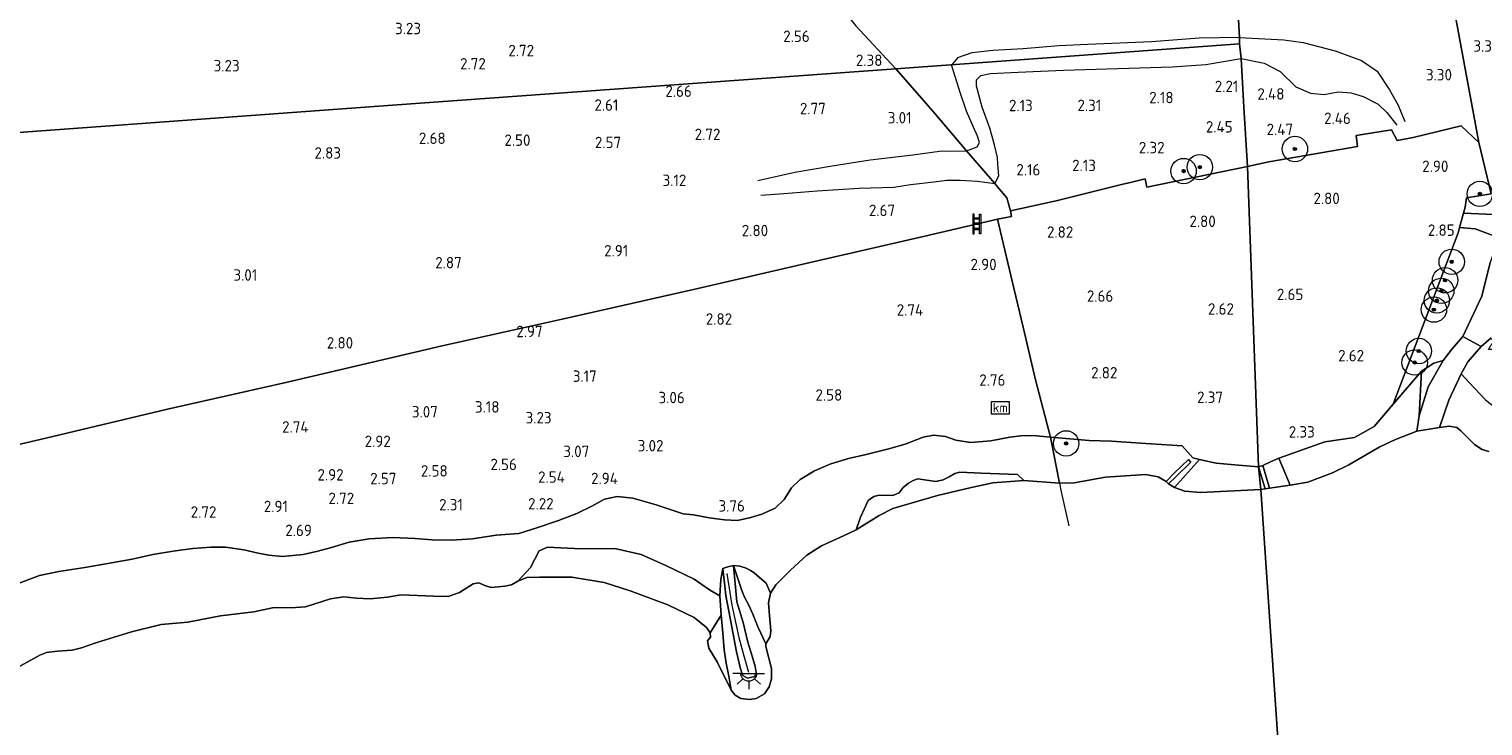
# Model space of a CAD drawing. Extents: x 141961 to 144947, y 416202 to 417778.
# Tile 19 of 122: x 142090 to 142319, y 416978 to 417088. Entities that reach past the tile are written whole.
import ezdxf
from ezdxf.enums import TextEntityAlignment as Align

# ---------------------------------------------------------------- set-up
doc = ezdxf.new("R2010")
doc.units = 0
for name, color, linetype, lineweight in [('B-ME-GR-BOOM-S', 90, 'Continuous', 25), ('B-ME-GR-BOUWLAND_AKKERBOUW-GV', 80, 'Continuous', 13), ('B-ME-GR-GRAS-GV', 60, 'Continuous', 13), ('B-ME-GR-STRUIK-GV', 90, 'Continuous', 13), ('B-ME-GW-GROND_ZAND-GV', 7, 'Continuous', 18), ('B-ME-GW-TALUD_KRUIN-G', 90, 'Continuous', 18), ('B-ME-GW-TALUD_TEEN-G', 90, 'Continuous', 18), ('B-ME-IE-MEUBILAIR_WEGMEUBILAIR-S', 7, 'Continuous', 25), ('B-ME-IE-TERREINAFSCHEIDING_DOORGANG-G', 210, 'Continuous', 18), ('B-ME-IE-TERREINAFSCHEIDING_KUNSTMATIG_HEKWERK-G', 20, 'IE-TERREINAFSCHEIDING-KUNSTMATIG', 18), ('B-ME-OB-BEKLEDING_STEEN-GV', 30, 'Continuous', 18), ('B-ME-OB-BEKLEDING_STORTSTEEN-GV', 30, 'Continuous', 18), ('B-ME-OB-KRIB-G', 7, 'Continuous', 18), ('B-ME-OB-OEVERVOORZIENING-G', 7, 'Continuous', 18), ('B-ME-OG-BEBOUWING_TRAP-GV', 7, 'Continuous', 18), ('B-ME-OG-BREUKLIJN-G', 7, 'Continuous', 18), ('B-ME-OG-HOOGTELIJN-G', 7, 'Continuous', 18), ('B-ME-OG-HOOGTEPUNT-S', 7, 'Continuous', 25), ('B-ME-OG-TERREIN_GROEN-GV', 7, 'Continuous', 18), ('B-ME-OG-TERREIN_RECREATIE-GV', 7, 'Continuous', 18), ('B-ME-OG-WATER_RIVIER-GV', 130, 'Continuous', 18), ('B-ME-VH-VERHARDING_HALFVERHARDING-GV', 252, 'Continuous', 18), ('B-ME-VH-VERHARDING_STRAATBAKSTEEN-GV', 252, 'Continuous', 18)]:
    doc.layers.add(name, color=color, linetype=linetype, lineweight=lineweight)
doc.layers.add('B-ME-OG-BEBOUWING_TRAP-S', color=7, linetype='Continuous')
doc.layers.add('B-ME-WH-RAAI-S', color=7, linetype='Continuous')
doc.styles.add('NLCS-ISO', font='NLCS-ISO.ttf')
doc.styles.add('NLCS-ISO-ANNOTATIVE-T18', font='NLCS-ISO.ttf', dxfattribs={"height": 1.8})
doc.linetypes.add('IE-TERREINAFSCHEIDING-KUNSTMATIG', pattern='A,4,[82,NLCS.SHX,S=0.75,R=90,X=0,Y=0],4,-2', length=10)

# ---------------------------------------------------------------- blocks, each defined once
blk = doc.blocks.new('SAL-HOOGTELABEL-SO')
at = {"color": 0, "linetype": 'ByBlock', "lineweight": -2, "style": 'NLCS-ISO-ANNOTATIVE-T18'}
blk.add_attdef('HOOGTE', text='', height=1.8, dxfattribs=at).set_placement((2.79, 0), align=Align.RIGHT)
blk = doc.blocks.new('SGR-BOOM_01-SO')
at = {"linetype": 'ByBlock', "lineweight": 18}
h = blk.add_hatch(color=0, dxfattribs=at)
h.dxf.hatch_style = 1
edge = h.paths.add_edge_path()
edge.add_arc((0, 0), 0.25, 0, 360)
at = {"color": 0, "linetype": 'ByBlock', "lineweight": 18}
for radius in [2, 0.25]:
    blk.add_circle((0, 0), radius, dxfattribs=at)
blk = doc.blocks.new('SKL-ET_OV_LICHTPUNT-SO')
at = {"color": 0, "linetype": 'ByBlock', "lineweight": 18}
for points in [[(-1.25, 0), (-2.5, 0)], [(1.25, 0), (2.5, 0)], [(-0.92, -0.85), (-1.83, -1.7)], [(0, -1.25), (0, -2.5)], [(0.92, -0.85), (1.83, -1.7)]]:
    blk.add_lwpolyline(points, dxfattribs=at)
blk.add_lwpolyline([(0, 0), (1.25, 0, -1), (-1.25, 0)], format="xyb", close=True, dxfattribs=at)
blk = doc.blocks.new('SOG-WATER_PAAL_RAAIPAAL-SO')
at = {"color": 0, "linetype": 'ByBlock', "lineweight": 18}
blk.add_lwpolyline([(-1.44375, -0.94375), (1.44375, -0.94375), (1.44375, 0.94375), (-1.44375, 0.94375)], close=True, dxfattribs=at)
at = {"color": 0, "linetype": 'ByBlock', "lineweight": 18, "style": 'NLCS-ISO'}
blk.add_text('km', height=1.5, dxfattribs=at).set_placement((0, 0), align=Align.MIDDLE_CENTER)
blk = doc.blocks.new('SOG-WEG_TRAP-SO')
at = {"color": 0, "linetype": 'ByBlock', "lineweight": 18}
for points in [[(-0.42, -1.55), (-0.42, 1.55), (-0.62, 1.55), (-0.62, -1.55)], [(0.42, 1.55), (0.62, 1.55), (0.62, -1.55), (0.42, -1.55)]]:
    blk.add_lwpolyline(points, close=True, dxfattribs=at)
for points in [[(0.42, 0.93), (-0.42, 0.93)], [(0.42, 0.73), (-0.42, 0.73)], [(0.42, 0.1), (-0.42, 0.1)], [(0.42, -0.1), (-0.42, -0.1)], [(0.42, -0.72), (-0.42, -0.72)], [(0.42, -0.92), (-0.42, -0.92)]]:
    blk.add_lwpolyline(points, dxfattribs=at)

msp = doc.modelspace()

# ---------------------------------------------------------------- linework, layer by layer
at = {"layer": 'B-ME-GR-BOUWLAND_AKKERBOUW-GV'}
for points in [[(142220.12, 417088.64, 2.86), (142226.44, 417081.83, 2.62), (142147.14, 417076.1, 2.71), (141980.42, 417063.9, 2.67)], [(141980.42, 417063.9, 2.67), (142147.14, 417076.1, 2.71), (142226.44, 417081.83, 2.62), (142229.79, 417078, 2.85), (142232.61, 417074.78, 3.04), (142237.59, 417068.92, 2.98), (142242.03, 417063.78, 2.12), (142242.74, 417062.92, 2.27), (142243.93, 417061.49, 2.52), (142244.53, 417059.44, 2.78), (142244.66, 417058.57, 2.83), (142242.48, 417058.15, 2.94), (142231, 417055.48, 2.94), (142213.64, 417051.49, 2.84), (142194.58, 417047.09, 2.88), (142173.86, 417042.38, 3.06), (142154.95, 417038.19, 3.08), (142130.36, 417032.45, 2.87), (142111.71, 417028.25, 2.9), (142092.53, 417023.68, 2.93), (142072.89, 417019.12, 2.93)]]:
    msp.add_polyline3d(points, dxfattribs=at)
at = {"layer": 'B-ME-GR-GRAS-GV'}
for points in [[(142310.33, 417112.19, 3.96), (142313.52, 417096.06, 3.53), (142318.3, 417070.23, 3.33), (142315.52, 417072.85, 3.34), (142307.97, 417071.03, 3.2), (142305.45, 417070.54, 3), (142304.56, 417072.24, 2.86), (142299, 417071.33, 2.88), (142299.17, 417069.6, 2.93), (142285.2, 417067.16, 2.91), (142281.85, 417066.43, 2.98), (142281.26, 417075.76, 2.66), (142280.85, 417083.45, 2.45), (142280.62, 417085.77, 2.8), (142280.59, 417086.75, 3), (142280.31, 417091.4, 2.9), (142280.07, 417095.24, 2.37), (142279.14, 417109.63, 2.49), (142293.1, 417109.35, 2.63), (142300.11, 417109.73, 2.83), (142302.79, 417110.3, 3.07), (142306.17, 417110.81, 3.17)], [(142281.85, 417066.43, 2.98), (142265.99, 417063.19, 2.72), (142265.74, 417064.51, 2.71), (142263.43, 417063.93, 2.71), (142262.24, 417063.64, 2.7), (142251.72, 417061.01, 2.66), (142244.53, 417059.44, 2.78), (142243.93, 417061.49, 2.52), (142242.74, 417062.92, 2.27), (142242.03, 417063.78, 2.12), (142237.59, 417068.92, 2.98), (142232.61, 417074.78, 3.04), (142229.79, 417078, 2.85), (142226.44, 417081.83, 2.62), (142280.62, 417085.77, 2.8), (142280.85, 417083.45, 2.45), (142281.26, 417075.76, 2.66)], [(142309.26, 417034.24, 2.61), (142304.83, 417029.03, 2.3), (142315.03, 417056.02, 2.99), (142315.26, 417056.82, 3.01), (142317.73, 417056.65, 2.96), (142321.07, 417055.37, 2.9), (142321.26, 417054.6, 2.82), (142320.08, 417051.31, 2.82), (142318.76, 417046.04, 2.83), (142315.8, 417039.66, 2.77), (142314.13, 417037.71, 2.73), (142312.69, 417035.89, 2.51), (142311.22, 417035.48, 2.56)], [(142310.34, 417031.74, 1.94), (142308.91, 417027.16, 1.32), (142309.26, 417034.24, 2.61), (142311.22, 417035.48, 2.56), (142312.69, 417035.89, 2.51)], [(142273.22, 417020.56, 2.19), (142274.31, 417020.32, 2.14), (142270.35, 417015.88, 1), (142269.4, 417016.5, 1), (142270.65, 417017.69, 1.36), (142272.93, 417019.88, 2.09), (142272.54, 417020.32, 2.04), (142270.38, 417018.19, 1.38), (142269.03, 417016.87, 1), (142267.79, 417017.58, 1), (142265.81, 417017.94, 1), (142259.47, 417017.53, 1), (142254.54, 417016.61, 1), (142252.25, 417016.6, 1), (142250.81, 417023.84, 2.45), (142256.9, 417023.31, 2.5), (142260.41, 417023.18, 2.55), (142265.05, 417022.89, 2.44), (142271.56, 417022.45, 2.29)]]:
    msp.add_polyline3d(points, close=True, dxfattribs=at)
for points in [[(142320.69, 417058.87, 2.93), (142315.89, 417059.07, 3.06), (142316.17, 417060.05, 3.09), (142316.35, 417061.53, 3.09), (142320.24, 417062.15, 3.25), (142318.3, 417070.23, 3.33), (142313.52, 417096.06, 3.53)], [(142280.31, 417091.4, 2.9), (142280.59, 417086.75, 3), (142280.62, 417085.77, 2.8), (142226.44, 417081.83, 2.62), (142220.12, 417088.64, 2.86)], [(142072.89, 417019.12, 2.93), (142092.53, 417023.68, 2.93), (142111.71, 417028.25, 2.9), (142130.36, 417032.45, 2.87), (142154.95, 417038.19, 3.08), (142173.86, 417042.38, 3.06), (142194.58, 417047.09, 2.88), (142213.64, 417051.49, 2.84), (142231, 417055.48, 2.94), (142242.48, 417058.15, 2.94), (142244.55, 417049.28, 2.92), (142246.71, 417040.23, 2.8), (142248.44, 417032.86, 2.88), (142250.81, 417023.84, 2.45), (142248.04, 417024.07, 2.25), (142246.17, 417024.03, 2.26), (142244.41, 417023.8, 2.43), (142241.41, 417023.25, 2.43), (142238.2, 417023.01, 2.81), (142235.89, 417023.33, 2.87), (142234.26, 417023.91, 2.88), (142232.37, 417024.14, 2.93), (142230.73, 417023.85, 2.94), (142227.9, 417022.71, 2.98), (142225.16, 417021.91, 3.04), (142221.78, 417021.09, 3.11), (142219, 417020.45, 3.08), (142216.21, 417019.64, 3.09), (142213.64, 417018.54, 3.15), (142211.39, 417017.16, 3.3), (142210.02, 417015.83, 3.41), (142208.84, 417014.03, 3.48), (142207.42, 417012.64, 3.53), (142205.36, 417011.68, 3.7), (142203.61, 417011.17, 3.84), (142201.48, 417010.73, 3.79), (142199.43, 417010.83, 3.83), (142197.04, 417011.11, 3.82), (142194.55, 417011.61, 3.72), (142192.92, 417011.75, 3.45), (142188.7, 417013.16, 3.43), (142185.03, 417014.23, 3.26), (142182.52, 417014.47, 3.16), (142180.54, 417014.04, 2.98), (142178.54, 417012.98, 2.83), (142176.2, 417011.82, 2.56), (142173.3, 417010.68, 2.42), (142169.86, 417009.54, 2.34), (142167.06, 417008.65, 2.18), (142163.47, 417008.41, 2.29), (142159.73, 417007.81, 2.29), (142156.41, 417007.61, 2.33), (142153.4, 417007.64, 2.42), (142150.74, 417007.85, 2.27), (142147.2, 417008.01, 2.34), (142143.48, 417007.84, 2.37), (142140.34, 417007.31, 2.37), (142137.52, 417006.46, 2.39), (142135.38, 417005.9, 2.41), (142133.08, 417005.36, 2.45), (142129.81, 417005.03, 2.55), (142127.65, 417005.27, 2.64), (142125.98, 417005.56, 2.84), (142123.71, 417006.08, 3.04), (142120.82, 417006.48, 3.06), (142118.52, 417006.53, 3.04), (142115.66, 417006.32, 2.97), (142112.6, 417005.85, 2.97), (142109.4, 417005.35, 2.97), (142106.11, 417004.64, 3.02), (142102.3, 417003.93, 3.04), (142098.64, 417003.28, 3.06), (142094.59, 417002.68, 3.01), (142091.54, 417002.03, 3.05), (142088.32, 417000.83, 3.02)], [(142319.38, 417029.72, 2.61), (142316.76, 417032.43, 2.53), (142315.55, 417033.79, 2.46), (142316.58, 417035.71, 2.71), (142318.68, 417038.09, 2.79), (142320.24, 417039.45, 2.73)], [(142319.9, 417021.55, 1), (142318.83, 417021.9, 1), (142317.64, 417022.69, 1), (142315.47, 417024.82, 1), (142314.83, 417025.34, 1), (142313.61, 417025.58, 1), (142312.11, 417025.35, 1), (142313.56, 417029.64, 1.83), (142315.55, 417033.79, 2.46), (142316.76, 417032.43, 2.53), (142319.38, 417029.72, 2.61)], [(142088.32, 417000.83, 3.02), (142091.54, 417002.03, 3.05), (142094.59, 417002.68, 3.01), (142098.64, 417003.28, 3.06), (142102.3, 417003.93, 3.04), (142106.11, 417004.64, 3.02), (142109.4, 417005.35, 2.97), (142112.6, 417005.85, 2.97), (142115.66, 417006.32, 2.97), (142118.52, 417006.53, 3.04), (142120.82, 417006.48, 3.06), (142123.71, 417006.08, 3.04), (142125.98, 417005.56, 2.84), (142127.65, 417005.27, 2.64), (142129.81, 417005.03, 2.55), (142133.08, 417005.36, 2.45), (142135.38, 417005.9, 2.41), (142137.52, 417006.46, 2.39), (142140.34, 417007.31, 2.37), (142143.48, 417007.84, 2.37), (142147.2, 417008.01, 2.34), (142150.74, 417007.85, 2.27), (142153.4, 417007.64, 2.42), (142156.41, 417007.61, 2.33), (142159.73, 417007.81, 2.29), (142163.47, 417008.41, 2.29), (142167.06, 417008.65, 2.18), (142169.86, 417009.54, 2.34), (142173.3, 417010.68, 2.42), (142176.2, 417011.82, 2.56), (142178.54, 417012.98, 2.83), (142180.54, 417014.04, 2.98), (142182.52, 417014.47, 3.16), (142185.03, 417014.23, 3.26), (142188.7, 417013.16, 3.43), (142192.92, 417011.75, 3.45), (142194.55, 417011.61, 3.72), (142197.04, 417011.11, 3.82), (142199.43, 417010.83, 3.83), (142201.48, 417010.73, 3.79), (142203.61, 417011.17, 3.84), (142205.36, 417011.68, 3.7), (142207.42, 417012.64, 3.53), (142208.84, 417014.03, 3.48), (142210.02, 417015.83, 3.41), (142211.39, 417017.16, 3.3), (142213.64, 417018.54, 3.15), (142216.21, 417019.64, 3.09), (142219, 417020.45, 3.08), (142221.78, 417021.09, 3.11), (142225.16, 417021.91, 3.04), (142227.9, 417022.71, 2.98), (142230.73, 417023.85, 2.94), (142232.37, 417024.14, 2.93), (142234.26, 417023.91, 2.88), (142235.89, 417023.33, 2.87), (142238.2, 417023.01, 2.81), (142241.41, 417023.25, 2.43), (142244.41, 417023.8, 2.43), (142246.17, 417024.03, 2.26), (142248.04, 417024.07, 2.25), (142250.81, 417023.84, 2.45), (142252.25, 417016.6, 1), (142246.63, 417017.01, 1), (142245.6, 417017.94, 1.43), (142239.89, 417018.17, 1.38), (142236.52, 417018.3, 1.62), (142235.77, 417018.09, 1.66), (142234.87, 417017.6, 1.61), (142233.91, 417017.12, 1.54), (142232.73, 417016.87, 1.58), (142229.89, 417017.25, 1.64), (142229.2, 417016.98, 1.64), (142228.43, 417016.58, 1.59), (142227.6, 417015.88, 1.68), (142226.95, 417015.06, 1.48), (142225.97, 417014.62, 1.39), (142223.84, 417014.69, 1.54), (142222.98, 417014.48, 1.56), (142222.1, 417013.83, 1.49), (142220.88, 417011.22, 1.24), (142220.22, 417009.21, 1), (142218.2, 417008.28, 1), (142214.72, 417006.69, 1), (142212.42, 417005.26, 1), (142209.86, 417002.86, 1), (142207.52, 417000.59, 1), (142206.7, 416999.27, 1), (142206.03, 417000.82, 1.35), (142204.97, 417001.74, 1.47), (142204.12, 417002.49, 1.62), (142203.53, 417002.85, 2.12), (142202.87, 417003.22, 2.27), (142201.85, 417003.53, 2.68), (142200.86, 417003.6, 2.92), (142199.98, 417003.39, 2.87), (142199.2, 417003.12, 2.92), (142198.87, 417001.41, 2.37), (142198.74, 416998.84, 2.05), (142197.1, 416999.8, 2.08), (142194.68, 417001.48, 1.98), (142190.32, 417003.54, 1.99), (142186.34, 417005.36, 1.94), (142182.2, 417006.28, 1.94), (142176.88, 417006.24, 1.78), (142171.55, 417006.52, 1.67), (142170.27, 417005.92, 1.67), (142168.88, 417003.28, 1.26), (142166.91, 417001.15, 1), (142165.9, 417000.59, 1), (142164.86, 417000.34, 1), (142162.73, 417000.13, 1), (142161.81, 417000.4, 1), (142160.76, 417000.89, 1), (142159.86, 417000.75, 1), (142157.69, 416999.37, 1), (142155.89, 416998.76, 1), (142153.67, 416998.77, 1), (142148.46, 416999.02, 1), (142146.34, 416998.65, 1), (142143.62, 416998.36, 1), (142141.47, 416998.49, 1), (142139.48, 416998.67, 1), (142137.36, 416998.38, 1), (142133.46, 416997.11, 1), (142131.85, 416996.98, 1), (142128.23, 416996.97, 1), (142125.27, 416996.31, 1), (142120.06, 416995.71, 1), (142114.89, 416994.7, 1), (142110.7, 416994.33, 1), (142106.02, 416993.18, 1), (142100.56, 416991.47, 1), (142098.14, 416990.65, 1), (142096.67, 416990.31, 1), (142094.35, 416990.13, 1), (142092.6, 416989.94, 1), (142091.6, 416989.49, 1), (142085.67, 416986.27, 1)]]:
    msp.add_polyline3d(points, dxfattribs=at)
at = {"layer": 'B-ME-GR-STRUIK-GV'}
for points in [[(142283.96, 417015.61, 1), (142274.46, 417015.09, 1), (142271.97, 417015.32, 1), (142270.35, 417015.88, 1), (142274.31, 417020.32, 2.14), (142276.9, 417019.75, 2), (142280.46, 417019.42, 2), (142283.58, 417019.15, 2)], [(142284.65, 417015.69, 1), (142283.96, 417015.61, 1), (142283.58, 417019.15, 2)], [(142288.57, 417016.25, 1), (142285.33, 417015.78, 1), (142284.25, 417019.34, 2), (142285.47, 417019.93, 2.04), (142286.78, 417020.51, 1.97)]]:
    msp.add_polyline3d(points, close=True, dxfattribs=at)
at = {"layer": 'B-ME-GW-GROND_ZAND-GV'}
for points in [[(142246.63, 417017.01, 1), (142241.73, 417016.61, 1), (142238.11, 417015.83, 1), (142232.99, 417014.65, 1), (142225.99, 417012.6, 1), (142223.8, 417011.5, 1), (142220.22, 417009.21, 1), (142220.88, 417011.22, 1.24), (142222.1, 417013.83, 1.49), (142222.98, 417014.48, 1.56), (142223.84, 417014.69, 1.54), (142225.97, 417014.62, 1.39), (142226.95, 417015.06, 1.48), (142227.6, 417015.88, 1.68), (142228.43, 417016.58, 1.59), (142229.2, 417016.98, 1.64), (142229.89, 417017.25, 1.64), (142232.73, 417016.87, 1.58), (142233.91, 417017.12, 1.54), (142234.87, 417017.6, 1.61), (142235.77, 417018.09, 1.66), (142236.52, 417018.3, 1.62), (142239.89, 417018.17, 1.38), (142245.6, 417017.94, 1.43)], [(142171.55, 417006.52, 1.67), (142176.88, 417006.24, 1.78), (142182.2, 417006.28, 1.94), (142186.34, 417005.36, 1.94), (142190.32, 417003.54, 1.99), (142194.68, 417001.48, 1.98), (142197.1, 416999.8, 2.08), (142198.74, 416998.84, 2.05), (142198.91, 416995.8, 1.7), (142197.19, 416993.03, 1), (142196.6, 416993.86, 1), (142194.65, 416995.42, 1), (142190.55, 416997.43, 1), (142184.57, 416999.63, 1), (142180.5, 417000.92, 1), (142175.4, 417001.78, 1), (142170.32, 417001.77, 1), (142168.3, 417001.72, 1), (142166.91, 417001.15, 1), (142168.88, 417003.28, 1.26), (142170.27, 417005.92, 1.67)]]:
    msp.add_polyline3d(points, close=True, dxfattribs=at)
at = {"layer": 'B-ME-GW-TALUD_KRUIN-G'}
for points in [[(142312.69, 417035.89, 2.51), (142311.22, 417035.48, 2.56), (142309.26, 417034.24, 2.61), (142304.83, 417029.03, 2.3)], [(142312.11, 417025.35, 1), (142313.56, 417029.64, 1.83), (142315.55, 417033.79, 2.46), (142316.76, 417032.43, 2.53), (142319.38, 417029.72, 2.61), (142321.56, 417027.95, 2.65), (142327.23, 417026.06, 2.73), (142331.64, 417024.27, 2.76), (142334.76, 417023.48, 2.7), (142335.51, 417022.88, 2.67), (142336.21, 417021.46, 2.55), (142336.71, 417020.11, 2.46), (142337.01, 417018.07, 2.24)], [(142250.81, 417023.84, 2.45), (142248.04, 417024.07, 2.25), (142246.17, 417024.03, 2.26), (142244.41, 417023.8, 2.43), (142241.41, 417023.25, 2.43), (142238.2, 417023.01, 2.81), (142235.89, 417023.33, 2.87), (142234.26, 417023.91, 2.88), (142232.37, 417024.14, 2.93), (142230.73, 417023.85, 2.94), (142227.9, 417022.71, 2.98), (142225.16, 417021.91, 3.04), (142221.78, 417021.09, 3.11), (142219, 417020.45, 3.08), (142216.21, 417019.64, 3.09), (142213.64, 417018.54, 3.15), (142211.39, 417017.16, 3.3), (142210.02, 417015.83, 3.41), (142208.84, 417014.03, 3.48), (142207.42, 417012.64, 3.53), (142205.36, 417011.68, 3.7), (142203.61, 417011.17, 3.84), (142201.48, 417010.73, 3.79), (142199.43, 417010.83, 3.83), (142197.04, 417011.11, 3.82), (142194.55, 417011.61, 3.72), (142192.92, 417011.75, 3.45), (142188.7, 417013.16, 3.43), (142185.03, 417014.23, 3.26), (142182.52, 417014.47, 3.16), (142180.54, 417014.04, 2.98), (142178.54, 417012.98, 2.83), (142176.2, 417011.82, 2.56), (142173.3, 417010.68, 2.42), (142169.86, 417009.54, 2.34), (142167.06, 417008.65, 2.18), (142163.47, 417008.41, 2.29), (142159.73, 417007.81, 2.29), (142156.41, 417007.61, 2.33), (142153.4, 417007.64, 2.42), (142150.74, 417007.85, 2.27), (142147.2, 417008.01, 2.34), (142143.48, 417007.84, 2.37), (142140.34, 417007.31, 2.37), (142137.52, 417006.46, 2.39), (142135.38, 417005.9, 2.41), (142133.08, 417005.36, 2.45), (142129.81, 417005.03, 2.55), (142127.65, 417005.27, 2.64), (142125.98, 417005.56, 2.84), (142123.71, 417006.08, 3.04), (142120.82, 417006.48, 3.06), (142118.52, 417006.53, 3.04), (142115.66, 417006.32, 2.97), (142112.6, 417005.85, 2.97), (142109.4, 417005.35, 2.97), (142106.11, 417004.64, 3.02), (142102.3, 417003.93, 3.04), (142098.64, 417003.28, 3.06), (142094.59, 417002.68, 3.01), (142091.54, 417002.03, 3.05), (142088.32, 417000.83, 3.02)], [(142200.86, 417003.6, 2.92), (142201.39, 416997.92, 2.45), (142202.37, 416994.67, 2.26), (142203.15, 416991.56, 2.23), (142203.79, 416989.35, 2.1), (142204.26, 416987.72, 2.1), (142204.45, 416986.79, 1.99), (142204.23, 416986.13, 1.99), (142203.07, 416985.88, 1.99), (142202.36, 416986.28, 1.99), (142201.96, 416987.34, 2.1), (142201.35, 416990.02, 2.28), (142200.82, 416992.79, 2.35), (142200.12, 416996.42, 2.35), (142199.68, 416998.89, 2.49), (142199.49, 417000.38, 2.48), (142199.2, 417003.12, 2.92)]]:
    msp.add_polyline3d(points, dxfattribs=at)
at = {"layer": 'B-ME-GW-TALUD_TEEN-G'}
for points in [[(142308.52, 417024.75, 1), (142308.91, 417027.16, 1.32), (142310.34, 417031.74, 1.94), (142312.69, 417035.89, 2.51)], [(142200.86, 417003.6, 2.92), (142199.98, 417003.39, 2.87), (142199.2, 417003.12, 2.92)]]:
    msp.add_polyline3d(points, dxfattribs=at)
at = {"layer": 'B-ME-IE-TERREINAFSCHEIDING_DOORGANG-G'}
for points in [[(142242.03, 417063.78, 2.12), (142242.74, 417062.92, 2.27)], [(142263.43, 417063.93, 2.71), (142262.24, 417063.64, 2.7)], [(142315.03, 417056.02, 2.99), (142315.26, 417056.82, 3.01), (142315.89, 417059.07, 3.06), (142316.17, 417060.05, 3.09)]]:
    msp.add_polyline3d(points, dxfattribs=at)
at = {"layer": 'B-ME-IE-TERREINAFSCHEIDING_KUNSTMATIG_HEKWERK-G'}
for points in [[(142215.95, 417097.08, 4.09), (142216.05, 417093.7, 3.13), (142220.12, 417088.64, 2.86), (142226.44, 417081.83, 2.62)], [(142226.44, 417081.83, 2.62), (142229.79, 417078, 2.85), (142232.61, 417074.78, 3.04), (142237.59, 417068.92, 2.98), (142242.03, 417063.78, 2.12)], [(142285.2, 417067.16, 2.91), (142299.17, 417069.6, 2.93), (142299, 417071.33, 2.88), (142304.56, 417072.24, 2.86), (142305.45, 417070.54, 3), (142307.97, 417071.03, 3.2)], [(142318.3, 417070.23, 3.33), (142320.24, 417062.15, 3.25), (142316.35, 417061.53, 3.09), (142316.17, 417060.05, 3.09)], [(142285.2, 417067.16, 2.91), (142281.85, 417066.43, 2.98)], [(142281.85, 417066.43, 2.98), (142265.99, 417063.19, 2.72), (142265.74, 417064.51, 2.71), (142263.43, 417063.93, 2.71)], [(142242.74, 417062.92, 2.27), (142243.93, 417061.49, 2.52), (142244.53, 417059.44, 2.78), (142244.66, 417058.57, 2.83), (142242.48, 417058.15, 2.94), (142244.55, 417049.28, 2.92), (142246.71, 417040.23, 2.8), (142248.44, 417032.86, 2.88), (142250.81, 417023.84, 2.45), (142252.25, 417016.6, 1), (142252.48, 417015.24, 1), (142253.72, 417009.89, 1)], [(142262.24, 417063.64, 2.7), (142251.72, 417061.01, 2.66), (142244.53, 417059.44, 2.78)], [(142242.48, 417058.15, 2.94), (142231, 417055.48, 2.94), (142213.64, 417051.49, 2.84), (142194.58, 417047.09, 2.88), (142173.86, 417042.38, 3.06), (142154.95, 417038.19, 3.08), (142130.36, 417032.45, 2.87), (142111.71, 417028.25, 2.9), (142092.53, 417023.68, 2.93), (142072.89, 417019.12, 2.93), (142055.13, 417015.18, 3.27), (142038.06, 417011.11, 3.31), (142017.81, 417006.57, 3.12), (141989.35, 416999.93, 3.01), (141986.93, 417008.08, 2.99), (141983.39, 417019.41, 3.08)], [(142315.03, 417056.02, 2.99), (142304.83, 417029.03, 2.3), (142301.8, 417025.49, 2.3), (142298.73, 417023.78, 2.27), (142294.05, 417023.09, 2.2), (142286.78, 417020.51, 1.97), (142285.47, 417019.93, 2.04), (142284.25, 417019.34, 2)], [(142283.58, 417019.15, 2), (142280.46, 417019.42, 2), (142276.9, 417019.75, 2), (142274.31, 417020.32, 2.14), (142273.22, 417020.56, 2.19), (142271.56, 417022.45, 2.29), (142265.05, 417022.89, 2.44), (142260.41, 417023.18, 2.55), (142256.9, 417023.31, 2.5), (142250.81, 417023.84, 2.45)]]:
    msp.add_polyline3d(points, dxfattribs=at)
at = {"layer": 'B-ME-OB-BEKLEDING_STEEN-GV'}
for points in [[(142206.86, 416987.41, 1), (142206.85, 416985.77, 1), (142206.5, 416984.5, 1), (142205.73, 416983.43, 1), (142204.45, 416982.68, 1), (142203.43, 416982.51, 1), (142202.01, 416982.68, 1), (142201.15, 416983.18, 1), (142200.49, 416983.99, 1), (142200.12, 416986.22, 0.94), (142199.72, 416988.25, 1.03), (142199.39, 416990.35, 1.2), (142199.17, 416992.96, 1.45), (142198.91, 416995.8, 1.7), (142198.74, 416998.84, 2.05), (142198.87, 417001.41, 2.37), (142199.2, 417003.12, 2.92), (142199.49, 417000.38, 2.48), (142199.68, 416998.89, 2.49), (142200.12, 416996.42, 2.35), (142200.82, 416992.79, 2.35), (142201.35, 416990.02, 2.28), (142201.96, 416987.34, 2.1), (142202.36, 416986.28, 1.99), (142203.07, 416985.88, 1.99), (142204.23, 416986.13, 1.99), (142204.45, 416986.79, 1.99), (142204.26, 416987.72, 2.1), (142203.79, 416989.35, 2.1), (142203.15, 416991.56, 2.23), (142202.37, 416994.67, 2.26), (142201.39, 416997.92, 2.45), (142200.86, 417003.6, 2.92), (142202.18, 416999.67, 2.03), (142202.61, 416998.61, 1.62), (142203.31, 416997.39, 1.54), (142203.94, 416995.98, 1.29), (142204.78, 416993.88, 1.15), (142205.95, 416991.31, 1), (142205.97, 416990.86, 1)], [(142204.23, 416986.13, 1.99), (142203.07, 416985.88, 1.99), (142202.36, 416986.28, 1.99), (142201.96, 416987.34, 2.1), (142201.35, 416990.02, 2.28), (142200.82, 416992.79, 2.35), (142200.12, 416996.42, 2.35), (142199.68, 416998.89, 2.49), (142199.49, 417000.38, 2.48), (142199.2, 417003.12, 2.92), (142199.98, 417003.39, 2.87), (142200.86, 417003.6, 2.92), (142201.39, 416997.92, 2.45), (142202.37, 416994.67, 2.26), (142203.15, 416991.56, 2.23), (142203.79, 416989.35, 2.1), (142204.26, 416987.72, 2.1), (142204.45, 416986.79, 1.99)]]:
    msp.add_polyline3d(points, close=True, dxfattribs=at)
at = {"layer": 'B-ME-OB-BEKLEDING_STORTSTEEN-GV'}
for points in [[(142206.65, 416992.46, 1), (142205.95, 416991.31, 1), (142204.78, 416993.88, 1.15), (142203.94, 416995.98, 1.29), (142203.31, 416997.39, 1.54), (142202.61, 416998.61, 1.62), (142202.18, 416999.67, 2.03), (142200.86, 417003.6, 2.92), (142201.85, 417003.53, 2.68), (142202.87, 417003.22, 2.27), (142203.53, 417002.85, 2.12), (142204.12, 417002.49, 1.62), (142204.97, 417001.74, 1.47), (142206.03, 417000.82, 1.35), (142206.7, 416999.27, 1), (142206.37, 416997.75, 1), (142206.52, 416995.76, 1), (142206.77, 416993.34, 1)], [(142200.12, 416986.22, 0.94), (142200.49, 416983.99, 1), (142198.28, 416988.46, 1), (142196.97, 416990.58, 1), (142196.79, 416991.74, 1), (142197.26, 416992.36, 1), (142197.19, 416993.03, 1), (142198.91, 416995.8, 1.7), (142199.17, 416992.96, 1.45), (142199.39, 416990.35, 1.2), (142199.72, 416988.25, 1.03)]]:
    msp.add_polyline3d(points, close=True, dxfattribs=at)
at = {"layer": 'B-ME-OB-KRIB-G'}
msp.add_polyline3d([(142199.83, 417002.38, 2.81), (142200.6, 416997.37, 2.45), (142201.73, 416992.27, 2.43), (142202.52, 416989.38, 2.36), (142203.26, 416986.81, 2.27)], dxfattribs=at)
at = {"layer": 'B-ME-OB-OEVERVOORZIENING-G'}
for points in [[(142319.9, 417021.55, 1), (142318.83, 417021.9, 1), (142317.64, 417022.69, 1), (142315.47, 417024.82, 1), (142314.83, 417025.34, 1), (142313.61, 417025.58, 1), (142312.11, 417025.35, 1), (142308.52, 417024.75, 1), (142305.17, 417023.47, 1), (142302.72, 417022.31, 1), (142300.7, 417021.15, 1), (142297.83, 417019.45, 1), (142295.23, 417018.19, 1), (142291.37, 417016.73, 1), (142288.57, 417016.25, 1), (142285.33, 417015.78, 1), (142284.65, 417015.69, 1), (142283.96, 417015.61, 1)], [(142283.96, 417015.61, 1), (142274.46, 417015.09, 1), (142271.97, 417015.32, 1), (142270.35, 417015.88, 1), (142269.4, 417016.5, 1), (142269.03, 417016.87, 1), (142267.79, 417017.58, 1), (142265.81, 417017.94, 1), (142259.47, 417017.53, 1), (142254.54, 417016.61, 1), (142252.25, 417016.6, 1), (142246.63, 417017.01, 1), (142241.73, 417016.61, 1), (142238.11, 417015.83, 1), (142232.99, 417014.65, 1), (142225.99, 417012.6, 1), (142223.8, 417011.5, 1), (142220.22, 417009.21, 1), (142218.2, 417008.28, 1), (142214.72, 417006.69, 1), (142212.42, 417005.26, 1), (142209.86, 417002.86, 1), (142207.52, 417000.59, 1), (142206.7, 416999.27, 1), (142206.37, 416997.75, 1), (142206.52, 416995.76, 1), (142206.77, 416993.34, 1), (142206.65, 416992.46, 1), (142205.95, 416991.31, 1), (142205.97, 416990.86, 1), (142206.86, 416987.41, 1), (142206.85, 416985.77, 1), (142206.5, 416984.5, 1), (142205.73, 416983.43, 1), (142204.45, 416982.68, 1), (142203.43, 416982.51, 1), (142202.01, 416982.68, 1), (142201.15, 416983.18, 1), (142200.49, 416983.99, 1), (142198.28, 416988.46, 1), (142196.97, 416990.58, 1), (142196.79, 416991.74, 1), (142197.26, 416992.36, 1), (142197.19, 416993.03, 1), (142196.6, 416993.86, 1), (142194.65, 416995.42, 1), (142190.55, 416997.43, 1), (142184.57, 416999.63, 1), (142180.5, 417000.92, 1), (142175.4, 417001.78, 1), (142170.32, 417001.77, 1), (142168.3, 417001.72, 1), (142166.91, 417001.15, 1), (142165.9, 417000.59, 1), (142164.86, 417000.34, 1), (142162.73, 417000.13, 1), (142161.81, 417000.4, 1), (142160.76, 417000.89, 1), (142159.86, 417000.75, 1), (142157.69, 416999.37, 1), (142155.89, 416998.76, 1), (142153.67, 416998.77, 1), (142148.46, 416999.02, 1), (142146.34, 416998.65, 1), (142143.62, 416998.36, 1), (142141.47, 416998.49, 1), (142139.48, 416998.67, 1), (142137.36, 416998.38, 1), (142133.46, 416997.11, 1), (142131.85, 416996.98, 1), (142128.23, 416996.97, 1), (142125.27, 416996.31, 1), (142120.06, 416995.71, 1), (142114.89, 416994.7, 1), (142110.7, 416994.33, 1), (142106.02, 416993.18, 1), (142100.56, 416991.47, 1), (142098.14, 416990.65, 1), (142096.67, 416990.31, 1), (142094.35, 416990.13, 1), (142092.6, 416989.94, 1), (142091.6, 416989.49, 1), (142085.67, 416986.27, 1)]]:
    msp.add_polyline3d(points, dxfattribs=at)
at = {"layer": 'B-ME-OG-BEBOUWING_TRAP-GV'}
for points in [[(142270.65, 417017.69, 1.36), (142269.4, 417016.5, 1), (142269.03, 417016.87, 1), (142270.38, 417018.19, 1.38), (142272.54, 417020.32, 2.04), (142272.93, 417019.88, 2.09)], [(142285.33, 417015.78, 1), (142284.65, 417015.69, 1), (142283.58, 417019.15, 2), (142284.25, 417019.34, 2)]]:
    msp.add_polyline3d(points, close=True, dxfattribs=at)
at = {"layer": 'B-ME-OG-BREUKLIJN-G'}
for points in [[(142205.18, 417061.92, 2.58), (142208.79, 417062.19, 2.58), (142214.06, 417062.62, 2.5), (142220.67, 417063.04, 2.5), (142226.14, 417063.21, 2.46), (142228.76, 417063.6, 2.57), (142232.48, 417064.05, 2.5), (142234.44, 417064.27, 2.15), (142236.61, 417064.31, 2.12), (142239.32, 417064.14, 2.11), (142242.03, 417063.78, 2.12), (142242.69, 417064.97, 2.21), (142242.53, 417066.81, 2.31), (142242.48, 417067.88, 2.31), (142242.01, 417069.86, 2.31), (142241.27, 417072.47, 2.31), (142240.06, 417075.8, 2.28), (142239.17, 417079.1, 2.28), (142239.15, 417080.1, 2.28), (142239.84, 417080.76, 2.28), (142241.38, 417081.06, 2.32), (142245.74, 417081.27, 2.32), (142252.87, 417081.6, 2.34), (142261.44, 417081.86, 2.38), (142269.98, 417082.13, 2.2), (142275.32, 417082.5, 2.41), (142280.85, 417083.45, 2.45)], [(142280.85, 417083.45, 2.45), (142284.47, 417082.72, 2.42), (142287.01, 417081.4, 2.46), (142289.47, 417078.96, 2.61), (142291.81, 417077.97, 2.62), (142293.94, 417077.8, 2.57), (142296.16, 417078.21, 2.59), (142298.2, 417078.04, 2.63), (142300.06, 417077.45, 2.72), (142302.47, 417076.25, 2.77), (142303.81, 417074.96, 2.8), (142305.4, 417072.96, 2.77)]]:
    msp.add_polyline3d(points, dxfattribs=at)
at = {"layer": 'B-ME-OG-HOOGTELIJN-G'}
for points in [[(142280.59, 417086.75, 3), (142274.25, 417086.63, 3.04), (142266.71, 417086.06, 3.04), (142256.7, 417085.65, 2.97), (142252.14, 417085.42, 2.91), (142246.52, 417084.97, 2.88), (142241.72, 417084.7, 2.88), (142238.43, 417084.32, 2.88), (142236.17, 417083.57, 2.8), (142235.27, 417082.47, 2.81)], [(142280.59, 417086.75, 3), (142287.59, 417086.38, 2.92), (142290.65, 417085.96, 3.02), (142295.69, 417084.65, 3.05), (142299.83, 417083.13, 3.07), (142302.27, 417081.44, 3.16), (142304.23, 417078.49, 3.18), (142305.61, 417076.12, 3.2), (142306.64, 417073.51, 3.21)], [(142204.72, 417064.26, 3.03), (142210.55, 417065.57, 3.03), (142216.42, 417066.57, 3.02), (142222.42, 417067.48, 3.02), (142229.13, 417068.3, 3.02), (142233.34, 417068.84, 3.07), (142237.59, 417068.92, 2.98), (142239.26, 417069.54, 3.15), (142239.65, 417070.2, 3.17), (142239.33, 417071.24, 3.17), (142238.66, 417072.73, 3.11), (142237.57, 417075.18, 3.06), (142236.62, 417077.94, 3.02), (142235.24, 417082.43, 2.81), (142235.27, 417082.47, 2.81)]]:
    msp.add_polyline3d(points, dxfattribs=at)
at = {"layer": 'B-ME-OG-TERREIN_GROEN-GV'}
msp.add_polyline3d([(142291.37, 417016.73, 1), (142288.57, 417016.25, 1), (142286.78, 417020.51, 1.97), (142294.05, 417023.09, 2.2), (142298.73, 417023.78, 2.27), (142301.8, 417025.49, 2.3), (142304.83, 417029.03, 2.3), (142309.26, 417034.24, 2.61), (142308.91, 417027.16, 1.32), (142308.52, 417024.75, 1), (142305.17, 417023.47, 1), (142302.72, 417022.31, 1), (142300.7, 417021.15, 1), (142297.83, 417019.45, 1), (142295.23, 417018.19, 1)], close=True, dxfattribs=at)
at = {"layer": 'B-ME-OG-TERREIN_RECREATIE-GV'}
for points in [[(142315.52, 417072.85, 3.34), (142318.3, 417070.23, 3.33), (142320.24, 417062.15, 3.25), (142316.35, 417061.53, 3.09), (142316.17, 417060.05, 3.09), (142315.89, 417059.07, 3.06), (142315.26, 417056.82, 3.01), (142315.03, 417056.02, 2.99), (142304.83, 417029.03, 2.3), (142301.8, 417025.49, 2.3), (142298.73, 417023.78, 2.27), (142294.05, 417023.09, 2.2), (142286.78, 417020.51, 1.97), (142285.47, 417019.93, 2.04), (142284.25, 417019.34, 2), (142283.58, 417019.15, 2), (142281.85, 417066.43, 2.98), (142285.2, 417067.16, 2.91), (142299.17, 417069.6, 2.93), (142299, 417071.33, 2.88), (142304.56, 417072.24, 2.86), (142305.45, 417070.54, 3), (142307.97, 417071.03, 3.2)], [(142281.85, 417066.43, 2.98), (142283.58, 417019.15, 2), (142280.46, 417019.42, 2), (142276.9, 417019.75, 2), (142274.31, 417020.32, 2.14), (142273.22, 417020.56, 2.19), (142271.56, 417022.45, 2.29), (142265.05, 417022.89, 2.44), (142260.41, 417023.18, 2.55), (142256.9, 417023.31, 2.5), (142250.81, 417023.84, 2.45), (142248.44, 417032.86, 2.88), (142246.71, 417040.23, 2.8), (142244.55, 417049.28, 2.92), (142242.48, 417058.15, 2.94), (142244.66, 417058.57, 2.83), (142244.53, 417059.44, 2.78), (142251.72, 417061.01, 2.66), (142262.24, 417063.64, 2.7), (142263.43, 417063.93, 2.71), (142265.74, 417064.51, 2.71), (142265.99, 417063.19, 2.72)]]:
    msp.add_polyline3d(points, close=True, dxfattribs=at)
at = {"layer": 'B-ME-OG-WATER_RIVIER-GV'}
for points in [[(142295.7, 416843.4, 1), (142283.96, 417015.61, 1), (142284.65, 417015.69, 1), (142285.33, 417015.78, 1), (142288.57, 417016.25, 1), (142291.37, 417016.73, 1), (142295.23, 417018.19, 1), (142297.83, 417019.45, 1), (142300.7, 417021.15, 1), (142302.72, 417022.31, 1), (142305.17, 417023.47, 1), (142308.52, 417024.75, 1), (142312.11, 417025.35, 1), (142313.61, 417025.58, 1), (142314.83, 417025.34, 1), (142315.47, 417024.82, 1), (142317.64, 417022.69, 1), (142318.83, 417021.9, 1), (142319.9, 417021.55, 1)], [(142085.67, 416986.27, 1), (142091.6, 416989.49, 1), (142092.6, 416989.94, 1), (142094.35, 416990.13, 1), (142096.67, 416990.31, 1), (142098.14, 416990.65, 1), (142100.56, 416991.47, 1), (142106.02, 416993.18, 1), (142110.7, 416994.33, 1), (142114.89, 416994.7, 1), (142120.06, 416995.71, 1), (142125.27, 416996.31, 1), (142128.23, 416996.97, 1), (142131.85, 416996.98, 1), (142133.46, 416997.11, 1), (142137.36, 416998.38, 1), (142139.48, 416998.67, 1), (142141.47, 416998.49, 1), (142143.62, 416998.36, 1), (142146.34, 416998.65, 1), (142148.46, 416999.02, 1), (142153.67, 416998.77, 1), (142155.89, 416998.76, 1), (142157.69, 416999.37, 1), (142159.86, 417000.75, 1), (142160.76, 417000.89, 1), (142161.81, 417000.4, 1), (142162.73, 417000.13, 1), (142164.86, 417000.34, 1), (142165.9, 417000.59, 1), (142166.91, 417001.15, 1), (142168.3, 417001.72, 1), (142170.32, 417001.77, 1), (142175.4, 417001.78, 1), (142180.5, 417000.92, 1), (142184.57, 416999.63, 1), (142190.55, 416997.43, 1), (142194.65, 416995.42, 1), (142196.6, 416993.86, 1), (142197.19, 416993.03, 1), (142197.26, 416992.36, 1), (142196.79, 416991.74, 1), (142196.97, 416990.58, 1), (142198.28, 416988.46, 1), (142200.49, 416983.99, 1), (142201.15, 416983.18, 1), (142202.01, 416982.68, 1), (142203.43, 416982.51, 1), (142204.45, 416982.68, 1), (142205.73, 416983.43, 1), (142206.5, 416984.5, 1), (142206.85, 416985.77, 1), (142206.86, 416987.41, 1), (142205.97, 416990.86, 1), (142205.95, 416991.31, 1), (142206.65, 416992.46, 1), (142206.77, 416993.34, 1), (142206.52, 416995.76, 1), (142206.37, 416997.75, 1), (142206.7, 416999.27, 1), (142207.52, 417000.59, 1), (142209.86, 417002.86, 1), (142212.42, 417005.26, 1), (142214.72, 417006.69, 1), (142218.2, 417008.28, 1), (142220.22, 417009.21, 1), (142223.8, 417011.5, 1), (142225.99, 417012.6, 1), (142232.99, 417014.65, 1), (142238.11, 417015.83, 1), (142241.73, 417016.61, 1), (142246.63, 417017.01, 1), (142252.25, 417016.6, 1), (142254.54, 417016.61, 1), (142259.47, 417017.53, 1), (142265.81, 417017.94, 1), (142267.79, 417017.58, 1), (142269.03, 417016.87, 1), (142269.4, 417016.5, 1), (142270.35, 417015.88, 1), (142271.97, 417015.32, 1), (142274.46, 417015.09, 1), (142283.96, 417015.61, 1), (142295.7, 416843.4, 1)]]:
    msp.add_polyline3d(points, dxfattribs=at)
at = {"layer": 'B-ME-VH-VERHARDING_HALFVERHARDING-GV'}
for points in [[(142321.07, 417055.37, 2.9), (142317.73, 417056.65, 2.96), (142315.26, 417056.82, 3.01), (142315.89, 417059.07, 3.06), (142320.69, 417058.87, 2.93)], [(142320.24, 417039.45, 2.73), (142318.68, 417038.09, 2.79), (142315.8, 417039.66, 2.77), (142318.76, 417046.04, 2.83), (142320.08, 417051.31, 2.82)]]:
    msp.add_polyline3d(points, dxfattribs=at)
at = {"layer": 'B-ME-VH-VERHARDING_STRAATBAKSTEEN-GV'}
msp.add_polyline3d([(142312.11, 417025.35, 1), (142308.52, 417024.75, 1), (142308.91, 417027.16, 1.32), (142310.34, 417031.74, 1.94), (142312.69, 417035.89, 2.51), (142314.13, 417037.71, 2.73), (142315.8, 417039.66, 2.77), (142318.68, 417038.09, 2.79), (142316.58, 417035.71, 2.71), (142315.55, 417033.79, 2.46), (142313.56, 417029.64, 1.83)], close=True, dxfattribs=at)

# ---------------------------------------------------------------- block references
at = {"layer": 'B-ME-GR-BOOM-S'}
for p in [(142289.33, 417069.2, 2.78), (142271.79, 417065.72, 2.72), (142274.35, 417066.34, 2.75), (142318.47, 417062.13, 2.95), (142314.04, 417051.44, 2.85), (142312.39, 417046.87, 2.85), (142312.99, 417048.53, 2.85), (142311.7, 417045.35, 2.85), (142311.23, 417043.91, 2.83), (142308.86, 417037.39, 2.86), (142308.2, 417035.58, 2.86), (142253.28, 417022.84, 2.34)]:
    msp.add_blockref('SGR-BOOM_01-SO', p, dxfattribs=at)
at = {"layer": 'B-ME-IE-MEUBILAIR_WEGMEUBILAIR-S'}
msp.add_blockref('SKL-ET_OV_LICHTPUNT-SO', (142203.27, 416986.64, 2.27), dxfattribs=at)
at = {"layer": 'B-ME-OG-BEBOUWING_TRAP-S'}
msp.add_blockref('SOG-WEG_TRAP-SO', (142239.22, 417057.4, 2.94), dxfattribs=at)
at = {"layer": 'B-ME-OG-HOOGTEPUNT-S'}
for p, values in [((142148.85, 417087.27, 3.23), {'HOOGTE': '3.23'}), ((142210.09, 417086.05, 2.56), {'HOOGTE': '2.56'}), ((142166.66, 417083.8, 2.72), {'HOOGTE': '2.72'}), ((142318.76, 417084.52, 3.32), {'HOOGTE': '3.32'}), ((142120.27, 417081.41, 3.23), {'HOOGTE': '3.23'}), ((142159.05, 417081.72, 2.72), {'HOOGTE': '2.72'}), ((142221.55, 417082.27, 2.38), {'HOOGTE': '2.38'}), ((142311.29, 417079.99, 3.3), {'HOOGTE': '3.30'}), ((142191.51, 417077.4, 2.66), {'HOOGTE': '2.66'}), ((142267.42, 417076.4, 2.18), {'HOOGTE': '2.18'}), ((142277.62, 417078.15, 2.21), {'HOOGTE': '2.21'}), ((142284.89, 417076.97, 2.48), {'HOOGTE': '2.48'}), ((142179.95, 417075.22, 2.61), {'HOOGTE': '2.61'}), ((142212.63, 417074.67, 2.77), {'HOOGTE': '2.77'}), ((142245.23, 417075.15, 2.13), {'HOOGTE': '2.13'}), ((142256.02, 417075.17, 2.31), {'HOOGTE': '2.31'}), ((142226.14, 417073.22, 3.01), {'HOOGTE': '3.01'}), ((142276.73, 417071.79, 2.45), {'HOOGTE': '2.45'}), ((142295.35, 417073.13, 2.46), {'HOOGTE': '2.46'}), ((142152.73, 417069.99, 2.68), {'HOOGTE': '2.68'}), ((142166.09, 417069.69, 2.5), {'HOOGTE': '2.50'}), ((142196.02, 417070.6, 2.72), {'HOOGTE': '2.72'}), ((142286.25, 417071.39, 2.47), {'HOOGTE': '2.47'}), ((142136.24, 417067.68, 2.83), {'HOOGTE': '2.83'}), ((142180.37, 417069.33, 2.57), {'HOOGTE': '2.57'}), ((142266.01, 417068.52, 2.32), {'HOOGTE': '2.32'}), ((142246.43, 417065.03, 2.16), {'HOOGTE': '2.16'}), ((142255.19, 417065.71, 2.13), {'HOOGTE': '2.13'}), ((142310.72, 417065.58, 2.9), {'HOOGTE': '2.90'}), ((142190.65, 417063.37, 3.12), {'HOOGTE': '3.12'}), ((142293.61, 417060.52, 2.8), {'HOOGTE': '2.80'}), ((142223.54, 417058.64, 2.67), {'HOOGTE': '2.67'}), ((142274.07, 417056.91, 2.8), {'HOOGTE': '2.80'}), ((142203.54, 417055.46, 2.8), {'HOOGTE': '2.80'}), ((142251.62, 417055.22, 2.82), {'HOOGTE': '2.82'}), ((142311.71, 417055.52, 2.85), {'HOOGTE': '2.85'}), ((142181.5, 417052.28, 2.91), {'HOOGTE': '2.91'}), ((142155.26, 417050.4, 2.87), {'HOOGTE': '2.87'}), ((142239.54, 417050.12, 2.9), {'HOOGTE': '2.90'}), ((142123.04, 417048.46, 3.01), {'HOOGTE': '3.01'}), ((142257.93, 417045.14, 2.66), {'HOOGTE': '2.66'}), ((142287.87, 417045.41, 2.65), {'HOOGTE': '2.65'}), ((142227.97, 417042.96, 2.74), {'HOOGTE': '2.74'}), ((142276.93, 417043.11, 2.62), {'HOOGTE': '2.62'}), ((142197.87, 417041.53, 2.82), {'HOOGTE': '2.82'}), ((142138.15, 417037.78, 2.8), {'HOOGTE': '2.80'}), ((142168.01, 417039.57, 2.97), {'HOOGTE': '2.97'}), ((142320.64, 417037.57, 2.81), {'HOOGTE': '2.81'}), ((142297.44, 417035.76, 2.62), {'HOOGTE': '2.62'}), ((142258.57, 417033.07, 2.82), {'HOOGTE': '2.82'}), ((142176.53, 417032.53, 3.17), {'HOOGTE': '3.17'}), ((142240.93, 417031.92, 2.76), {'HOOGTE': '2.76'}), ((142190.4, 417029.16, 3.06), {'HOOGTE': '3.06'}), ((142215.22, 417029.57, 2.58), {'HOOGTE': '2.58'}), ((142275.21, 417029.21, 2.37), {'HOOGTE': '2.37'}), ((142151.5, 417026.93, 3.07), {'HOOGTE': '3.07'}), ((142161.21, 417027.69, 3.18), {'HOOGTE': '3.18'}), ((142169.42, 417025.99, 3.23), {'HOOGTE': '3.23'}), ((142131.13, 417024.54, 2.74), {'HOOGTE': '2.74'}), ((142289.67, 417023.76, 2.33), {'HOOGTE': '2.33'}), ((142144.08, 417022.27, 2.92), {'HOOGTE': '2.92'}), ((142187.05, 417021.58, 3.02), {'HOOGTE': '3.02'}), ((142175.36, 417020.69, 3.07), {'HOOGTE': '3.07'}), ((142136.65, 417017, 2.92), {'HOOGTE': '2.92'}), ((142153.05, 417017.62, 2.58), {'HOOGTE': '2.58'}), ((142163.95, 417018.64, 2.56), {'HOOGTE': '2.56'}), ((142144.97, 417016.41, 2.57), {'HOOGTE': '2.57'}), ((142171.51, 417016.64, 2.54), {'HOOGTE': '2.54'}), ((142179.87, 417016.43, 2.94), {'HOOGTE': '2.94'}), ((142138.31, 417013.29, 2.72), {'HOOGTE': '2.72'}), ((142155.44, 417012.29, 2.31), {'HOOGTE': '2.31'}), ((142169.74, 417012.44, 2.22), {'HOOGTE': '2.22'}), ((142116.61, 417011.14, 2.72), {'HOOGTE': '2.72'}), ((142127.88, 417012.02, 2.91), {'HOOGTE': '2.91'}), ((142199.88, 417012.1, 3.75), {'HOOGTE': '3.76'}), ((142131.65, 417008.25, 2.69), {'HOOGTE': '2.69'})]:
    msp.add_blockref('SAL-HOOGTELABEL-SO', p, dxfattribs=at).add_auto_attribs(values)
at = {"layer": 'B-ME-WH-RAAI-S'}
msp.add_blockref('SOG-WATER_PAAL_RAAIPAAL-SO', (142242.92, 417028.46, 2.63), dxfattribs=at)

doc.saveas('drawing.dxf')
